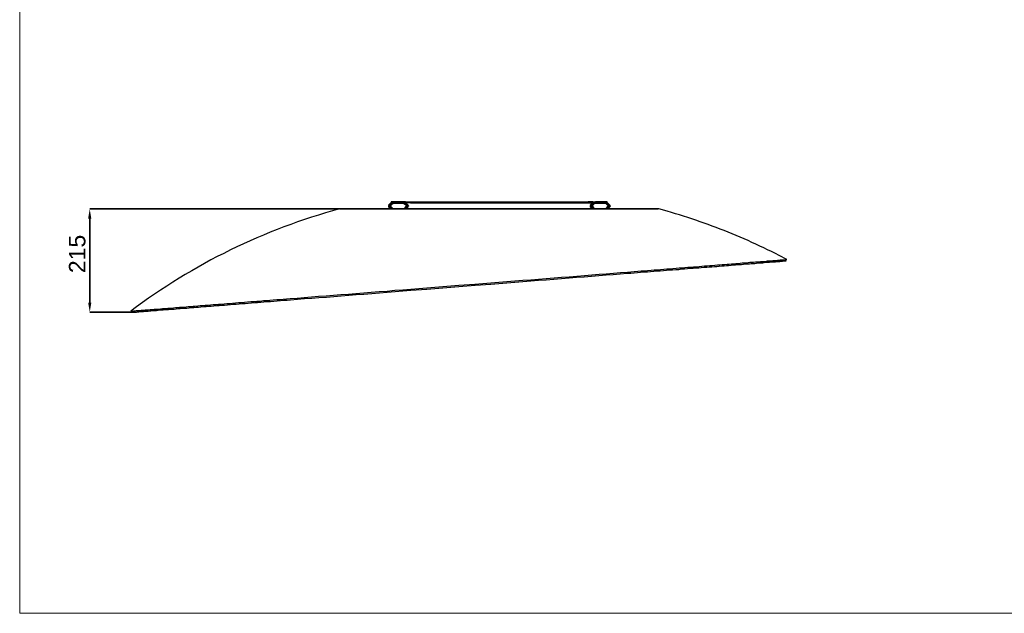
# Model space of a CAD drawing. Header units: millimetres. Extents: x 14 to 424, y 0 to 287.
# Tile 1 of 104: x 14 to 219, y 0 to 124. Entities that reach past the tile are written whole.
import ezdxf

# ---------------------------------------------------------------- set-up
doc = ezdxf.new("R2010")
doc.units = ezdxf.units.MM
for name, color, linetype in [('PDF _0', 7, 'Continuous'), ('PDF _CONTORNI', 7, 'Continuous'), ('PDF _TABELLA', 7, 'Continuous'), ('PDF _Testo', 2, 'Continuous')]:
    doc.layers.add(name, color=color, linetype=linetype)
doc.styles.add('PDF Arial', font='arial.ttf')

msp = doc.modelspace()

# ---------------------------------------------------------------- linework, layer by layer
at = {"layer": 'PDF _0', "lineweight": 25}
for points in [[(36.81, 62.94), (36.85, 62.94), (36.89, 62.98), (36.93, 62.98), (36.97, 62.98), (37.06, 62.98), (37.14, 62.98), (37.22, 62.98), (37.31, 62.98), (37.43, 63.02), (37.55, 63.02), (37.68, 63.02), (37.8, 63.02), (37.97, 63.06), (38.14, 63.06), (38.3, 63.06), (38.47, 63.1), (38.63, 63.1), (38.84, 63.1), (39.05, 63.15), (39.26, 63.15), (39.51, 63.15), (39.76, 63.19), (40.01, 63.19), (40.25, 63.23), (40.5, 63.23), (40.8, 63.27), (41.09, 63.27), (41.38, 63.31), (41.67, 63.35), (42, 63.35), (42.33, 63.39), (42.66, 63.39), (43, 63.44), (43.37, 63.48), (43.7, 63.48), (44.08, 63.52), (44.49, 63.56), (44.87, 63.6), (45.28, 63.6), (45.66, 63.64), (46.11, 63.69), (46.53, 63.73), (46.94, 63.77), (47.4, 63.77), (47.86, 63.81), (48.31, 63.85), (48.77, 63.89), (49.27, 63.93), (49.77, 63.98), (50.23, 64.02), (50.77, 64.06), (51.26, 64.1), (51.76, 64.14), (52.3, 64.18), (52.84, 64.23), (53.38, 64.27), (53.92, 64.31), (54.5, 64.35), (55.04, 64.39), (55.63, 64.43), (56.21, 64.47), (56.79, 64.52), (57.41, 64.56), (57.99, 64.64), (58.62, 64.68), (59.24, 64.72), (59.86, 64.77), (60.49, 64.81), (61.11, 64.89), (61.77, 64.93), (62.44, 64.97), (63.06, 65.01), (63.73, 65.06), (64.43, 65.14), (65.1, 65.18), (65.76, 65.22), (66.47, 65.31), (67.17, 65.35), (67.84, 65.39), (68.55, 65.47), (69.25, 65.51), (70, 65.55), (71.45, 65.68), (72.91, 65.8), (74.4, 65.93), (75.9, 66.05), (77.44, 66.14), (78.97, 66.26), (80.51, 66.39), (82.09, 66.51), (83.67, 66.63), (85.29, 66.76), (86.87, 66.88), (88.49, 67.01), (90.15, 67.13), (91.77, 67.3), (93.43, 67.42), (95.09, 67.55), (98.41, 67.8), (101.74, 68.09), (105.1, 68.34), (108.43, 68.59), (111.79, 68.88), (115.12, 69.13), (116.78, 69.25), (118.4, 69.38), (120.06, 69.5), (121.68, 69.63), (123.3, 69.75), (124.92, 69.87), (126.5, 70), (128.08, 70.12), (129.66, 70.25), (131.23, 70.37), (132.77, 70.5), (134.31, 70.62), (135.8, 70.75), (137.3, 70.87), (138.75, 71), (140.21, 71.08), (140.91, 71.16), (141.62, 71.2), (142.33, 71.25), (143.03, 71.33), (143.74, 71.37), (144.4, 71.41), (145.11, 71.5), (145.77, 71.54), (146.44, 71.58), (147.1, 71.62), (147.77, 71.7), (148.43, 71.74), (149.06, 71.79), (149.68, 71.83), (150.34, 71.91), (150.97, 71.95), (151.55, 71.99), (152.17, 72.04), (152.79, 72.08), (153.38, 72.12), (153.96, 72.16), (154.54, 72.2), (155.12, 72.28), (155.7, 72.33), (156.24, 72.37), (156.78, 72.41), (157.32, 72.45), (157.86, 72.49), (158.4, 72.53), (158.94, 72.58), (159.44, 72.62), (159.94, 72.66), (160.44, 72.7), (160.94, 72.74), (161.39, 72.74), (161.85, 72.78), (162.35, 72.82), (162.76, 72.87), (163.22, 72.91), (163.68, 72.95), (164.09, 72.99), (164.51, 72.99), (164.92, 73.03), (165.3, 73.07), (165.71, 73.12), (166.09, 73.12), (166.46, 73.16), (166.84, 73.2), (167.17, 73.2), (167.54, 73.24), (167.87, 73.28), (168.17, 73.28), (168.5, 73.32), (168.79, 73.32), (169.12, 73.36), (169.37, 73.41), (169.66, 73.41), (169.95, 73.45), (170.2, 73.45), (170.45, 73.49), (170.66, 73.49), (170.91, 73.49), (171.11, 73.53), (171.32, 73.53), (171.53, 73.57), (171.74, 73.57), (171.9, 73.57), (172.07, 73.61), (172.24, 73.61), (172.36, 73.61), (172.53, 73.61), (172.65, 73.66), (172.78, 73.66), (172.86, 73.66), (172.98, 73.66), (173.07, 73.66), (173.11, 73.7), (173.19, 73.7), (173.23, 73.7), (173.32, 73.7), (173.36, 73.7), (173.4, 73.7), (171.78, 74.53), (170.99, 74.94), (170.2, 75.36), (169.37, 75.73), (168.58, 76.15), (167.75, 76.52), (166.96, 76.9), (166.13, 77.27), (165.3, 77.64), (164.51, 78.02), (163.68, 78.35), (162.85, 78.72), (162.02, 79.06), (161.19, 79.39), (160.36, 79.72), (159.52, 80.05), (158.69, 80.39), (157.82, 80.68), (156.99, 81.01), (156.16, 81.3), (155.33, 81.59), (154.46, 81.88), (153.63, 82.17), (152.75, 82.46), (151.88, 82.71), (151.05, 83), (150.18, 83.25), (149.35, 83.5), (148.47, 83.75), (146.73, 84.25), (146.69, 84.25), (146.52, 84.25), (146.27, 84.25), (145.9, 84.25), (145.44, 84.25), (144.86, 84.25), (144.2, 84.25), (143.45, 84.25), (142.57, 84.25), (141.66, 84.25), (140.62, 84.25), (139.5, 84.25), (138.3, 84.25), (137.01, 84.25), (135.64, 84.25), (134.22, 84.25), (132.73, 84.25), (131.19, 84.25), (129.57, 84.25), (127.91, 84.25), (126.21, 84.25), (124.5, 84.25), (122.72, 84.25), (120.89, 84.25), (119.06, 84.25), (117.23, 84.25), (115.36, 84.25), (113.49, 84.25), (111.63, 84.25), (109.8, 84.25), (107.93, 84.25), (106.1, 84.25), (104.31, 84.25), (102.53, 84.25), (100.78, 84.25), (99.08, 84.25), (97.42, 84.25), (95.84, 84.25), (94.26, 84.25), (92.77, 84.25), (91.35, 84.25), (90.02, 84.25), (88.74, 84.25), (87.53, 84.25), (86.41, 84.25), (85.37, 84.25), (84.41, 84.25), (83.58, 84.25), (82.79, 84.25), (82.13, 84.25), (81.59, 84.25), (81.09, 84.25), (80.76, 84.25), (80.47, 84.25), (80.34, 84.25), (80.26, 84.25), (78.81, 83.83), (77.35, 83.42), (75.9, 82.96), (74.44, 82.5), (72.99, 82.05), (71.54, 81.55), (70.12, 81.01), (68.67, 80.51), (67.26, 79.97), (65.85, 79.39), (64.43, 78.81), (63.06, 78.23), (61.65, 77.6), (60.28, 76.98), (58.91, 76.36), (57.54, 75.69), (56.17, 74.98), (54.79, 74.32), (53.47, 73.61), (52.14, 72.87), (50.81, 72.12), (49.48, 71.37), (48.15, 70.58), (46.86, 69.79), (45.57, 69), (44.28, 68.17), (43, 67.34), (41.75, 66.51), (40.5, 65.64), (39.26, 64.77), (38.01, 63.85), (36.81, 62.94), (36.97, 62.73), (37.01, 62.73), (37.06, 62.73), (37.1, 62.73), (37.18, 62.73), (37.22, 62.73), (37.31, 62.73), (37.39, 62.73), (37.51, 62.77), (37.6, 62.77), (37.72, 62.77), (37.85, 62.77), (37.97, 62.77), (38.14, 62.81), (38.3, 62.81), (38.47, 62.81), (38.63, 62.85), (38.84, 62.85), (39.01, 62.85), (39.22, 62.9), (39.47, 62.9), (39.67, 62.94), (39.92, 62.94), (40.17, 62.98), (40.42, 62.98), (40.67, 63.02), (40.96, 63.02), (41.25, 63.06), (41.54, 63.06), (41.88, 63.1), (42.17, 63.1), (42.5, 63.15), (42.83, 63.19), (43.16, 63.19), (43.54, 63.23), (43.87, 63.27), (44.24, 63.27), (44.66, 63.31), (45.03, 63.35), (45.45, 63.39), (45.82, 63.39), (46.24, 63.44), (46.69, 63.48), (47.11, 63.52), (47.57, 63.56), (48.02, 63.56), (48.48, 63.6), (48.94, 63.64), (49.39, 63.69), (49.89, 63.73), (50.39, 63.77), (50.89, 63.81), (51.39, 63.85), (51.93, 63.89), (52.47, 63.93), (52.97, 63.98), (53.51, 64.02), (54.09, 64.06), (54.63, 64.1), (55.21, 64.14), (55.75, 64.18), (56.33, 64.23), (56.96, 64.27), (57.54, 64.35), (58.12, 64.39), (58.74, 64.43), (59.36, 64.47), (59.99, 64.52), (60.61, 64.56), (61.23, 64.64), (61.9, 64.68), (62.52, 64.72), (63.19, 64.77), (63.85, 64.85), (64.52, 64.89), (65.22, 64.93), (65.89, 64.97), (66.55, 65.06), (67.26, 65.1), (67.96, 65.14), (68.67, 65.22), (69.38, 65.26), (70.08, 65.31), (71.54, 65.43), (72.99, 65.55), (74.49, 65.68), (75.98, 65.76), (77.52, 65.89), (79.06, 66.01), (80.59, 66.14), (82.17, 66.26), (83.75, 66.39), (85.33, 66.51), (86.95, 66.63), (88.57, 66.76), (90.19, 66.88), (91.81, 67.01), (93.47, 67.17), (95.13, 67.3), (98.41, 67.55), (101.78, 67.8), (105.1, 68.09), (108.47, 68.34), (111.79, 68.59), (115.12, 68.88), (116.78, 69), (118.4, 69.13), (120.06, 69.25), (121.68, 69.38), (123.3, 69.5), (124.88, 69.63), (126.5, 69.75), (128.08, 69.87), (129.61, 70), (131.19, 70.12), (132.73, 70.25), (134.22, 70.37), (135.76, 70.5), (137.22, 70.58), (138.71, 70.71), (140.12, 70.83), (140.87, 70.87), (141.58, 70.96), (142.28, 71), (142.95, 71.04), (143.66, 71.12), (144.36, 71.16), (145.03, 71.2), (145.69, 71.29), (146.36, 71.33), (147.02, 71.37), (147.68, 71.41), (148.35, 71.5), (148.97, 71.54), (149.6, 71.58), (150.26, 71.62), (150.88, 71.66), (151.47, 71.74), (152.09, 71.79), (152.71, 71.83), (153.29, 71.87), (153.87, 71.91), (154.46, 71.95), (155.04, 71.99), (155.58, 72.04), (156.16, 72.08), (156.7, 72.12), (157.24, 72.16), (157.78, 72.2), (158.32, 72.24), (158.82, 72.28), (159.32, 72.33), (159.82, 72.37), (160.31, 72.41), (160.81, 72.45), (161.27, 72.49), (161.77, 72.53), (162.22, 72.58), (162.68, 72.62), (163.1, 72.66), (163.55, 72.66), (163.97, 72.7), (164.38, 72.74), (164.8, 72.78), (165.22, 72.78), (165.59, 72.82), (165.96, 72.87), (166.34, 72.91), (166.71, 72.91), (167.04, 72.95), (167.38, 72.99), (167.75, 72.99), (168.04, 73.03), (168.37, 73.03), (168.66, 73.07), (168.95, 73.12), (169.25, 73.12), (169.54, 73.16), (169.79, 73.16), (170.08, 73.2), (170.33, 73.2), (170.53, 73.24), (170.78, 73.24), (170.99, 73.24), (171.2, 73.28), (171.41, 73.28), (171.57, 73.32), (171.78, 73.32), (171.95, 73.32), (172.07, 73.36), (172.24, 73.36), (172.36, 73.36), (172.49, 73.36), (172.61, 73.41), (172.73, 73.41), (172.82, 73.41), (172.9, 73.41), (172.98, 73.41), (173.07, 73.41), (173.11, 73.41), (173.15, 73.45), (173.19, 73.45), (173.23, 73.45)], [(80.39, 84.25), (113.49, 84.25), (146.6, 84.25)], [(82.75, 84.25), (82.75, 84.25)], [(83.75, 84.25), (82.75, 84.25)], [(83.75, 84.25), (83.75, 84.25)], [(86.49, 84.25), (86.49, 84.25)], [(86.49, 84.25), (87.45, 84.25), (87.49, 84.25)], [(87.49, 84.25), (87.49, 84.25)], [(90.4, 84.83), (90.48, 84.83)], [(90.44, 85), (90.94, 85.5)], [(90.44, 84.71), (90.65, 84.5), (90.73, 84.58), (90.52, 84.79), (90.6, 84.79)], [(91.14, 85.41), (91.02, 85.41), (91.06, 85.45), (91.02, 85.54), (91.06, 85.45), (90.52, 84.91), (90.6, 84.91)], [(90.6, 84.83), (90.69, 84.83)], [(90.98, 85), (90.9, 84.91), (90.73, 84.91), (90.77, 84.96), (90.73, 85.04), (90.65, 85)], [(90.65, 84.71), (91.1, 84.25)], [(91.52, 85.54), (91.52, 85.74), (91.02, 85.74), (91.02, 85.54)], [(93.51, 85.54), (93.51, 85.74), (91.52, 85.74)], [(92.02, 84.25), (92.02, 84.25)], [(92.02, 84.25), (92.97, 84.25), (93.01, 84.25)], [(93.01, 84.25), (93.01, 84.25)], [(94.01, 85.74), (95.01, 85.74), (95.01, 85.54), (94.01, 85.54), (94.01, 85.74), (93.51, 85.74)], [(93.89, 84.25), (94.34, 84.71)], [(94.05, 85.5), (94.55, 85)], [(94.05, 85), (94.14, 84.91), (94.26, 84.91), (94.22, 84.96), (94.3, 85.04), (94.34, 85)], [(94.09, 84.25), (94.63, 84.25), (94.68, 84.25)], [(94.39, 84.79), (94.51, 84.79), (94.3, 84.58), (94.34, 84.5), (94.55, 84.71)], [(94.68, 84.25), (94.68, 84.25)], [(95.01, 85.74), (132.02, 85.74)], [(95.01, 85.54), (132.02, 85.54)], [(102.07, 84.25), (102.07, 84.25)], [(103.07, 84.25), (102.07, 84.25)], [(103.07, 84.25), (103.07, 84.25)], [(113, 84.25), (113, 84.25)], [(113, 84.25), (113.95, 84.25), (113.99, 84.25)], [(113.99, 84.25), (113.99, 84.25)], [(123.92, 84.25), (123.92, 84.25)], [(123.92, 84.25), (124.88, 84.25), (124.92, 84.25)], [(124.92, 84.25), (124.92, 84.25)], [(133.02, 85.74), (132.02, 85.74), (132.02, 85.54), (133.02, 85.54), (133.02, 85.74), (133.52, 85.74)], [(132.31, 84.25), (132.31, 84.25)], [(132.4, 84.83), (132.48, 84.83)], [(132.44, 85), (132.94, 85.5)], [(132.44, 84.71), (132.65, 84.5), (132.73, 84.58), (132.52, 84.79), (132.6, 84.79)], [(133.14, 85.41), (133.02, 85.41), (133.06, 85.45), (133.02, 85.54), (133.06, 85.45), (132.52, 84.91), (132.6, 84.91)], [(132.6, 84.83), (132.69, 84.83)], [(132.98, 85), (132.9, 84.91), (132.73, 84.91), (132.77, 84.96), (132.73, 85.04), (132.65, 85)], [(132.65, 84.71), (133.1, 84.25)], [(135.51, 85.54), (135.51, 85.74), (133.52, 85.74), (133.52, 85.54)], [(134.02, 84.25), (134.02, 84.25)], [(134.02, 84.25), (134.97, 84.25), (135.01, 84.25)], [(135.01, 84.25), (135.01, 84.25)], [(135.89, 84.25), (136.34, 84.71)], [(136.05, 85.5), (136.55, 85)], [(136.05, 85), (136.14, 84.91), (136.26, 84.91), (136.22, 84.96), (136.3, 85.04), (136.34, 85)], [(136.39, 84.79), (136.51, 84.79), (136.3, 84.58), (136.34, 84.5), (136.55, 84.71)], [(139.54, 84.25), (139.54, 84.25)], [(139.54, 84.25), (140.5, 84.25), (140.54, 84.25)], [(140.54, 84.25), (140.54, 84.25)], [(143.24, 84.25), (143.24, 84.25)], [(143.24, 84.25), (144.2, 84.25), (144.24, 84.25)], [(144.24, 84.25), (144.24, 84.25)]]:
    msp.add_lwpolyline(points, dxfattribs=at)
for points in [[(90.49, 84.98, 0.198912), (90.44, 84.85, 0.198912), (90.49, 84.72)], [(90.55, 84.92, 0.198912), (90.52, 84.85, 0.198912), (90.55, 84.78)], [(90.7, 84.98, 0.198912), (90.65, 84.85, 0.198912), (90.7, 84.72)], [(90.76, 84.92, 0.198912), (90.73, 84.85, 0.198912), (90.76, 84.78)], [(90.88, 84.92, 0.198912), (90.85, 84.85, 0.198912), (90.88, 84.78)], [(90.99, 85.48, -0.098488), (91.05, 85.52, -0.098449), (91.1, 85.54), (93.93, 85.54, -0.098488), (94.02, 85.52, -0.098488), (94.08, 85.48)], [(91.05, 85.42, -0.198912), (91.1, 85.45), (93.93, 85.45, -0.198861), (94.02, 85.42)], [(93.78, 85.45, -0.198912), (93.85, 85.41), (94.01, 85.41), (93.97, 85.45), (94.01, 85.54), (93.97, 85.45), (94.51, 84.91), (94.39, 84.91)], [(94.15, 84.78, 0.198912), (94.18, 84.85, 0.198912), (94.15, 84.92)], [(94.37, 84.98, -0.198912), (94.43, 84.83), (94.3, 84.83)], [(94.31, 84.78, 0.198912), (94.34, 84.85, 0.198912), (94.31, 84.92)], [(94.58, 84.98, -0.198912), (94.63, 84.83), (94.51, 84.83)], [(94.52, 84.78, 0.198912), (94.55, 84.85, 0.198912), (94.52, 84.92)], [(132.31, 84.25), (132.9, 84.25, -0.001783), (132.65, 84.5)], [(132.49, 84.98, 0.198912), (132.44, 84.85, 0.198912), (132.49, 84.72)], [(132.55, 84.92, 0.198912), (132.52, 84.85, 0.198912), (132.55, 84.78)], [(132.7, 84.98, 0.198912), (132.65, 84.85, 0.198912), (132.7, 84.72)], [(132.76, 84.92, 0.198912), (132.73, 84.85, 0.198912), (132.76, 84.78)], [(132.88, 84.92, 0.198912), (132.85, 84.85, 0.198912), (132.88, 84.78)], [(132.99, 85.48, -0.098488), (133.05, 85.52, -0.098449), (133.1, 85.54), (135.93, 85.54, -0.098488), (136.02, 85.52)], [(133.05, 85.42, -0.198912), (133.1, 85.45), (135.93, 85.45, -0.198861), (136.02, 85.42)], [(136.08, 85.48, 0.098488), (136.01, 85.54), (136.01, 85.74), (135.51, 85.74)], [(135.78, 85.45, -0.198912), (135.84, 85.41), (136.01, 85.41), (135.97, 85.45), (136.01, 85.54), (135.97, 85.45), (136.51, 84.91), (136.39, 84.91)], [(136.15, 84.78, 0.198912), (136.18, 84.85, 0.198912), (136.15, 84.92)], [(136.37, 84.98, -0.198912), (136.43, 84.83), (136.3, 84.83)], [(136.31, 84.78, 0.198912), (136.34, 84.85, 0.198912), (136.31, 84.92)], [(136.58, 84.98, -0.198912), (136.63, 84.83), (136.51, 84.83)], [(136.52, 84.78, 0.198912), (136.55, 84.85, 0.198912), (136.52, 84.92)]]:
    msp.add_lwpolyline(points, format="xyb", dxfattribs=at)
for points in [[(91.27, 84.25), (91.23, 84.29), (91.39, 84.29), (90.9, 84.79), (90.73, 84.79)], [(91.06, 85.41), (91.14, 85.33), (91.31, 85.37), (91.27, 85.45)], [(93.76, 84.25), (94.26, 84.79), (94.14, 84.79), (93.64, 84.29), (93.76, 84.29)], [(93.68, 85.37), (93.85, 85.33), (93.93, 85.41), (93.76, 85.45)], [(133.27, 84.25), (133.23, 84.29), (133.39, 84.29), (132.9, 84.79), (132.73, 84.79)], [(133.06, 85.41), (133.14, 85.33), (133.31, 85.37), (133.27, 85.45)], [(135.76, 84.25), (136.26, 84.79), (136.14, 84.79), (135.64, 84.29), (135.76, 84.29)], [(135.68, 85.37), (135.84, 85.33), (135.93, 85.41), (135.76, 85.45)]]:
    msp.add_lwpolyline(points, close=True, dxfattribs=at)
for centre, radius, start, end in [((126.84, 120.65), 51.15, 224.9661, 225.3681), ((116.44, 110.17), 36.27, 224.9009, 225.6199), ((103.75, 72.22), 18.26, 133.819, 135.3845), ((103.79, 72.18), 18.26, 133.819, 135.3845), ((78.81, 97.41), 17.37, 314.5832, 316.229), ((91.25, 85.35), 0.104, 90.0002, 135.0001), ((91.33, 84.35), 0.104, 225.0002, 270.0001), ((91.46, 84.35), 0.104, 224.9999, 269.9998), ((93.58, 84.35), 0.104, 270.0002, 315.0001), ((106.22, 97.41), 17.37, 223.771, 225.4168), ((93.74, 84.35), 0.104, 270.0035, 314.9923), ((81.24, 72.18), 18.26, 44.6155, 46.181), ((81.32, 72.22), 18.26, 44.6155, 46.181), ((68.63, 110.17), 36.27, 314.3801, 315.0991), ((59.54, 119.3), 49.23, 314.6205, 315.0388), ((94.24, 84.85), 0.187, 315.0001, 359.9999), ((94.45, 84.85), 0.187, 315.0001, 359.9999), ((158.44, 110.17), 36.27, 224.9009, 225.6199), ((145.75, 72.22), 18.26, 133.819, 135.3845), ((145.79, 72.18), 18.26, 133.819, 135.3845), ((120.81, 97.41), 17.37, 314.5832, 316.229), ((133.25, 85.35), 0.104, 90.0002, 135.0001), ((133.33, 84.35), 0.104, 225.0002, 270.0001), ((133.46, 84.35), 0.104, 224.9999, 269.9998), ((135.57, 84.35), 0.104, 270.0002, 315.0001), ((148.22, 97.41), 17.37, 223.771, 225.4168), ((135.74, 84.35), 0.104, 270.0035, 314.9923), ((123.24, 72.18), 18.26, 44.6155, 46.181), ((123.32, 72.22), 18.26, 44.6155, 46.181), ((110.63, 110.17), 36.27, 314.3801, 315.0991), ((101.05, 119.79), 49.92, 314.6265, 315.036), ((136.24, 84.85), 0.187, 315.0001, 359.9999), ((136.45, 84.85), 0.187, 315.0001, 359.9999)]:
    msp.add_arc(centre, radius, start, end, dxfattribs=at)
at = {"layer": 'PDF _CONTORNI', "lineweight": 35}
for points in [[(80.22, 84.25), (28.25, 84.25)], [(28.25, 82.25), (28.25, 64.72)], [(36.93, 62.73), (28.25, 62.73)]]:
    msp.add_lwpolyline(points, dxfattribs=at)
at = {"layer": 'PDF _CONTORNI'}
for points in [[(27.92, 82.25), (28.58, 82.25), (28.25, 84.25)], [(27.92, 64.72), (28.58, 64.72), (28.25, 62.73)]]:
    msp.add_solid(points, dxfattribs=at)
at = {"layer": 'PDF _TABELLA', "color": 5, "lineweight": 20}
msp.add_lwpolyline([(13.67, 0), (423.65, 0), (423.65, 286.98), (13.67, 286.98)], close=True, dxfattribs=at)

# ---------------------------------------------------------------- texts
at = {"layer": 'PDF _Testo', "color": 7, "insert": (27.39, 70.87), "char_height": 3.427, "attachment_point": 7, "rotation": 90, "style": 'PDF Arial'}
msp.add_mtext('215', dxfattribs=at)

doc.saveas('drawing.dxf')
